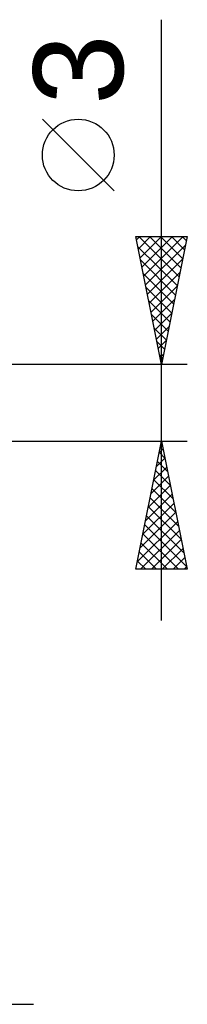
# Model space of a CAD drawing. Header units: millimetres. Extents: x -53 to 71, y -37 to 40.
# Tile 4 of 5: x 27.47 to 34, y -23.5 to 14.97. Entities that reach past the tile are written whole.
import ezdxf
from ezdxf.enums import TextEntityAlignment as Align

# ---------------------------------------------------------------- set-up
doc = ezdxf.new("R2010")
doc.units = ezdxf.units.MM
doc.header["$LTSCALE"] = 4.55
doc.layers.add('2', color=7, linetype='CONTINUOUS')
doc.styles.get("Standard").update_dxf_attribs({"font": 'Monospac821 BT'})

msp = doc.modelspace()

# ---------------------------------------------------------------- linework, layer by layer
at = {"layer": '2', "color": 7, "linetype": 'CONTINUOUS', "lineweight": 25}
for p, q in [((33, -8.5), (33, 14.975)), ((31.15, 8.287), (28.35, 11.088)), ((33, 1.5), (32, 6.5)), ((32, 6.5), (34, 6.5)), ((32.025, 6.377), (32.148, 6.5)), ((32.095, 6.023), (32.572, 6.5)), ((32.108, 6.5), (33.685, 4.923)), ((32.166, 5.67), (32.997, 6.5)), ((32.237, 5.316), (33.421, 6.5)), ((32.308, 4.962), (33.845, 6.5)), ((32.378, 4.609), (33.933, 6.163)), ((32.532, 6.5), (33.755, 5.277)), ((32.957, 6.5), (33.826, 5.63)), ((34, 6.5), (33, 1.5)), ((33.381, 6.5), (33.897, 5.984)), ((33.805, 6.5), (33.968, 6.338)), ((32.079, 6.105), (33.614, 4.57)), ((32.185, 5.574), (33.543, 4.216)), ((32.449, 4.255), (33.827, 5.633)), ((32.291, 5.044), (33.473, 3.863)), ((32.52, 3.902), (33.721, 5.103)), ((32.397, 4.514), (33.402, 3.509)), ((32.59, 3.548), (33.614, 4.572)), ((32.503, 3.983), (33.331, 3.156)), ((32.661, 3.195), (33.508, 4.042)), ((32.732, 2.841), (33.402, 3.512)), ((32.609, 3.453), (33.26, 2.802)), ((32.715, 2.923), (33.19, 2.448)), ((32.802, 2.488), (33.296, 2.981)), ((32.822, 2.392), (33.119, 2.095)), ((32.873, 2.134), (33.19, 2.451)), ((32.928, 1.862), (33.048, 1.741)), ((32.944, 1.78), (33.084, 1.921)), ((34, 1.5), (21, 1.5)), ((21, -1.5), (34, -1.5)), ((32, -6.5), (33, -1.5)), ((33, -1.5), (34, -6.5)), ((32.91, -1.95), (33.06, -1.8)), ((32.983, -1.587), (33.026, -1.631)), ((32.804, -2.48), (33.131, -2.153)), ((32.841, -2.294), (33.238, -2.691)), ((32.912, -1.941), (33.132, -2.161)), ((32.698, -3.01), (33.201, -2.507)), ((32.77, -2.648), (33.344, -3.222)), ((32.592, -3.541), (33.272, -2.86)), ((32.7, -3.001), (33.45, -3.752)), ((32.486, -4.071), (33.343, -3.214)), ((32.629, -3.355), (33.556, -4.282)), ((32.38, -4.601), (33.414, -3.568)), ((32.558, -3.708), (33.663, -4.813)), ((32.274, -5.132), (33.484, -3.921)), ((32.488, -4.062), (33.769, -5.343)), ((32.168, -5.662), (33.555, -4.275)), ((32.417, -4.415), (33.875, -5.873)), ((32.062, -6.192), (33.626, -4.628)), ((32.178, -6.5), (33.696, -4.982)), ((32.346, -4.769), (33.981, -6.404)), ((32.275, -5.123), (33.653, -6.5)), ((32.602, -6.5), (33.767, -5.335)), ((32.205, -5.476), (33.229, -6.5)), ((33.027, -6.5), (33.838, -5.689)), ((32.134, -5.83), (32.804, -6.5)), ((33.451, -6.5), (33.908, -6.042)), ((34, -6.5), (32, -6.5)), ((32.063, -6.183), (32.38, -6.5)), ((33.875, -6.5), (33.979, -6.396)), ((6, -23.5), (28, -23.5))]:
    msp.add_line(p, q, dxfattribs=at)
msp.add_circle((29.75, 9.687), 1.4, dxfattribs=at)

# ---------------------------------------------------------------- texts
msp.add_text('3', height=3.5, rotation=90, dxfattribs=at).set_placement((31.5, 13.012), align=Align.CENTER)

doc.saveas('drawing.dxf')
